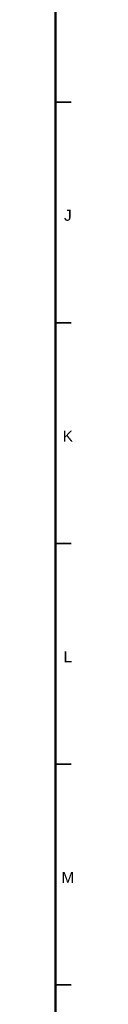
# Model space of a CAD drawing. Header units: millimetres. Extents: x 4 to 1188, y 1 to 840.
# Tile 114 of 123: x 1184 to 1187.78, y 216.11 to 439.22. Entities that reach past the tile are written whole.
import ezdxf

# ---------------------------------------------------------------- set-up
doc = ezdxf.new("R2010")
doc.units = ezdxf.units.MM
doc.layers.add('256', color=7, linetype='Continuous', true_color=0xffffff)
doc.styles.add('Arial Unicode MS', font='Arial Unicode MS')

msp = doc.modelspace()

# ---------------------------------------------------------------- linework, layer by layer
at = {"layer": '256', "color": 18, "linetype": 'Continuous', "lineweight": 50}
msp.add_line((1184, 836), (1184, 5), dxfattribs=at)
at = {"layer": '256', "color": 18, "linetype": 'Continuous', "lineweight": 35}
for p, q in [((1184, 420.5), (1187.5, 420.5)), ((1184, 370.5), (1187.5, 370.5)), ((1184, 320.5), (1187.5, 320.5)), ((1184, 270.5), (1187.5, 270.5)), ((1184, 220.5), (1187.5, 220.5))]:
    msp.add_line(p, q, dxfattribs=at)

# ---------------------------------------------------------------- texts
at = {"layer": '256', "color": 18, "linetype": 'Continuous', "lineweight": 13, "char_height": 2.5, "attachment_point": 7, "line_spacing_factor": 1.047437, "style": 'Arial Unicode MS'}
for s, insert in [('\\fArial Unicode MS|b0|i0;\\W1.0000;J', (1185.8844, 393.6224)), ('\\fArial Unicode MS|b0|i0;\\W1.0000;K', (1185.5928, 343.6224)), ('\\fArial Unicode MS|b0|i0;\\W1.0000;L', (1185.7863, 293.6224)), ('\\fArial Unicode MS|b0|i0;\\W1.0000;M', (1185.3029, 243.6224))]:
    msp.add_mtext(s, dxfattribs=dict(at, insert=insert))

doc.saveas('drawing.dxf')
